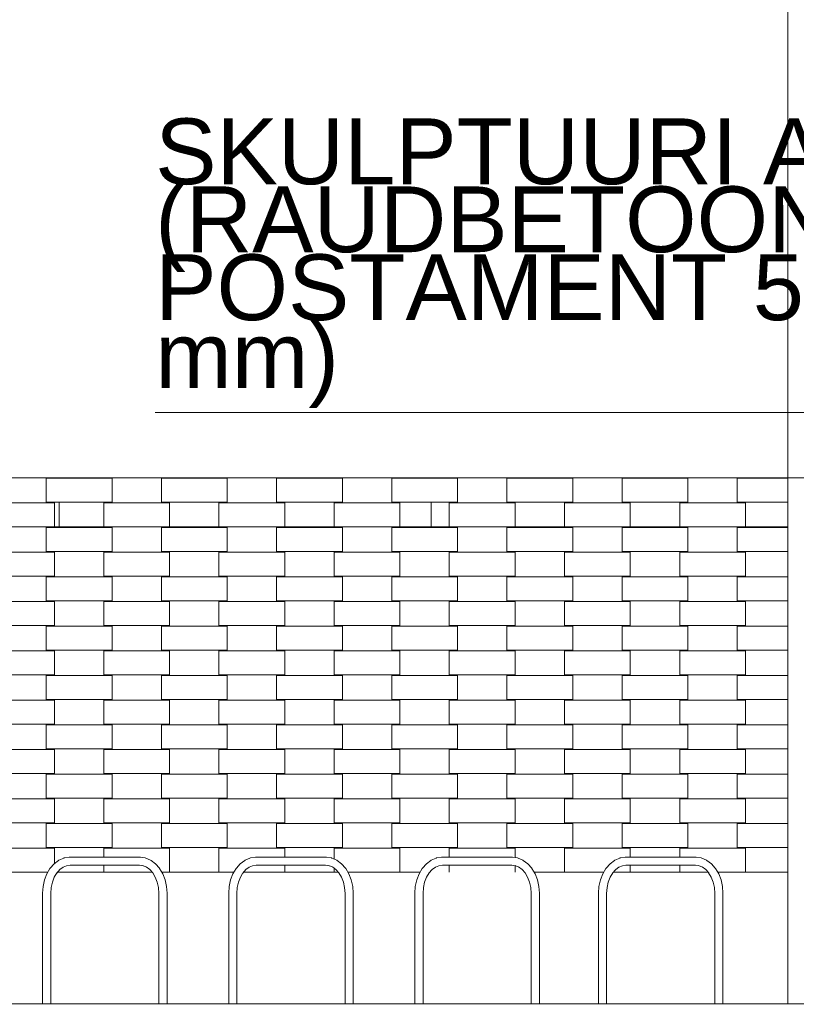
# Model space of a CAD drawing. Header units: millimetres. Extents: x 641988563 to 642234695, y 6457251462 to 6457368821.
# Tile 197 of 223: x 642188465 to 642193185, y 6457252140 to 6457258126. Entities that reach past the tile are written whole.
import ezdxf

# ---------------------------------------------------------------- set-up
doc = ezdxf.new("R2010")
doc.units = ezdxf.units.MM
doc.header["$MEASUREMENT"] = 0
doc.layers.add('_KUU_Maapind.AS', color=7, linetype='Continuous')
doc.layers.add('_KUU_TEKST', color=7, linetype='Continuous')
doc.styles.add('GENERATED_STYLE_4', font='arial.ttf')

msp = doc.modelspace()

# ---------------------------------------------------------------- linework, layer by layer
at = {"color": 253, "linetype": 'Continuous', "lineweight": 13, "true_color": 0xaaaaaa}
for p, q in [((642193133.79, 6457252143.517), (642193133.79, 6457264112.541)), ((642178917.807, 6457255342.971), (642198510.523, 6457255340.227)), ((642188625.971, 6457255193.712), (642188625.971, 6457255338.712)), ((642189025.971, 6457255338.712), (642188625.971, 6457255338.712)), ((642189025.971, 6457255193.712), (642189025.971, 6457255338.712)), ((642189325.971, 6457255193.712), (642189325.971, 6457255338.712)), ((642189725.971, 6457255338.712), (642189325.971, 6457255338.712)), ((642189725.971, 6457255193.712), (642189725.971, 6457255338.712)), ((642190025.971, 6457255193.712), (642190025.971, 6457255338.712)), ((642190425.971, 6457255338.712), (642190025.971, 6457255338.712)), ((642190425.971, 6457255193.712), (642190425.971, 6457255338.712)), ((642190725.971, 6457255193.712), (642190725.971, 6457255338.712)), ((642191125.971, 6457255338.712), (642190725.971, 6457255338.712)), ((642191125.971, 6457255193.712), (642191125.971, 6457255338.712)), ((642191425.971, 6457255193.712), (642191425.971, 6457255338.712)), ((642191825.971, 6457255338.712), (642191425.971, 6457255338.712)), ((642191825.971, 6457255193.712), (642191825.971, 6457255338.712)), ((642192125.971, 6457255193.712), (642192125.971, 6457255338.712)), ((642192525.971, 6457255338.712), (642192125.971, 6457255338.712)), ((642192525.971, 6457255193.712), (642192525.971, 6457255338.712)), ((642192825.971, 6457255193.712), (642192825.971, 6457255338.712)), ((642193133.79, 6457255338.712), (642192825.971, 6457255338.712)), ((642188675.971, 6457255188.712), (642188275.971, 6457255188.712)), ((642189025.971, 6457255193.712), (642188625.971, 6457255193.712)), ((642188675.971, 6457255043.712), (642188675.971, 6457255188.712)), ((642188705.537, 6457255043.712), (642188705.537, 6457255193.712)), ((642188975.971, 6457255043.712), (642188975.971, 6457255188.712)), ((642189375.971, 6457255188.712), (642188975.971, 6457255188.712)), ((642189725.971, 6457255193.712), (642189325.971, 6457255193.712)), ((642189375.971, 6457255043.712), (642189375.971, 6457255188.712)), ((642189675.971, 6457255043.712), (642189675.971, 6457255188.712)), ((642190075.971, 6457255188.712), (642189675.971, 6457255188.712)), ((642190425.971, 6457255193.712), (642190025.971, 6457255193.712)), ((642190075.971, 6457255043.712), (642190075.971, 6457255188.712)), ((642190375.971, 6457255043.712), (642190375.971, 6457255188.712)), ((642190775.971, 6457255188.712), (642190375.971, 6457255188.712)), ((642191125.971, 6457255193.712), (642190725.971, 6457255193.712)), ((642190775.971, 6457255043.712), (642190775.971, 6457255188.712)), ((642190966.188, 6457255043.712), (642190966.188, 6457255193.712)), ((642191075.971, 6457255043.712), (642191075.971, 6457255188.712)), ((642191475.971, 6457255188.712), (642191075.971, 6457255188.712)), ((642191825.971, 6457255193.712), (642191425.971, 6457255193.712)), ((642191475.971, 6457255043.712), (642191475.971, 6457255188.712)), ((642191775.971, 6457255043.712), (642191775.971, 6457255188.712)), ((642192175.971, 6457255188.712), (642191775.971, 6457255188.712)), ((642192525.971, 6457255193.712), (642192125.971, 6457255193.712)), ((642192175.971, 6457255043.712), (642192175.971, 6457255188.712)), ((642192475.971, 6457255043.712), (642192475.971, 6457255188.712)), ((642192875.971, 6457255188.712), (642192475.971, 6457255188.712)), ((642193133.79, 6457255193.712), (642192825.971, 6457255193.712)), ((642192875.971, 6457255043.712), (642192875.971, 6457255188.712)), ((642188675.971, 6457255043.712), (642188275.971, 6457255043.712)), ((642188625.971, 6457254893.712), (642188625.971, 6457255038.712)), ((642189025.971, 6457255038.712), (642188625.971, 6457255038.712)), ((642188975.971, 6457255043.712), (642188675.971, 6457255043.712)), ((642189375.971, 6457255043.712), (642188975.971, 6457255043.712)), ((642189025.971, 6457254893.712), (642189025.971, 6457255038.712)), ((642189325.971, 6457254893.712), (642189325.971, 6457255038.712)), ((642189725.971, 6457255038.712), (642189325.971, 6457255038.712)), ((642189675.971, 6457255043.712), (642189375.971, 6457255043.712)), ((642190075.971, 6457255043.712), (642189675.971, 6457255043.712)), ((642189725.971, 6457254893.712), (642189725.971, 6457255038.712)), ((642190025.971, 6457254893.712), (642190025.971, 6457255038.712)), ((642190425.971, 6457255038.712), (642190025.971, 6457255038.712)), ((642190375.971, 6457255043.712), (642190075.971, 6457255043.712)), ((642190775.971, 6457255043.712), (642190375.971, 6457255043.712)), ((642190425.971, 6457254893.712), (642190425.971, 6457255038.712)), ((642190725.971, 6457254893.712), (642190725.971, 6457255038.712)), ((642191125.971, 6457255038.712), (642190725.971, 6457255038.712)), ((642191075.971, 6457255043.712), (642190775.971, 6457255043.712)), ((642191475.971, 6457255043.712), (642191075.971, 6457255043.712)), ((642191125.971, 6457254893.712), (642191125.971, 6457255038.712)), ((642191425.971, 6457254893.712), (642191425.971, 6457255038.712)), ((642191825.971, 6457255038.712), (642191425.971, 6457255038.712)), ((642191775.971, 6457255043.712), (642191475.971, 6457255043.712)), ((642192175.971, 6457255043.712), (642191775.971, 6457255043.712)), ((642191825.971, 6457254893.712), (642191825.971, 6457255038.712)), ((642192125.971, 6457254893.712), (642192125.971, 6457255038.712)), ((642192525.971, 6457255038.712), (642192125.971, 6457255038.712)), ((642192475.971, 6457255043.712), (642192175.971, 6457255043.712)), ((642192875.971, 6457255043.712), (642192475.971, 6457255043.712)), ((642192525.971, 6457254893.712), (642192525.971, 6457255038.712)), ((642192825.971, 6457254893.712), (642192825.971, 6457255038.712)), ((642193133.79, 6457255038.712), (642192825.971, 6457255038.712)), ((642193133.79, 6457255043.712), (642192875.971, 6457255043.712)), ((642188675.971, 6457254888.712), (642188275.971, 6457254888.712)), ((642189025.971, 6457254893.712), (642188625.971, 6457254893.712)), ((642188675.971, 6457254743.712), (642188675.971, 6457254888.712)), ((642188975.971, 6457254743.712), (642188975.971, 6457254888.712)), ((642189375.971, 6457254888.712), (642188975.971, 6457254888.712)), ((642189725.971, 6457254893.712), (642189325.971, 6457254893.712)), ((642189375.971, 6457254743.712), (642189375.971, 6457254888.712)), ((642189675.971, 6457254743.712), (642189675.971, 6457254888.712)), ((642190075.971, 6457254888.712), (642189675.971, 6457254888.712)), ((642190425.971, 6457254893.712), (642190025.971, 6457254893.712)), ((642190075.971, 6457254743.712), (642190075.971, 6457254888.712)), ((642190375.971, 6457254743.712), (642190375.971, 6457254888.712)), ((642190775.971, 6457254888.712), (642190375.971, 6457254888.712)), ((642191125.971, 6457254893.712), (642190725.971, 6457254893.712)), ((642190775.971, 6457254743.712), (642190775.971, 6457254888.712)), ((642191075.971, 6457254743.712), (642191075.971, 6457254888.712)), ((642191475.971, 6457254888.712), (642191075.971, 6457254888.712)), ((642191825.971, 6457254893.712), (642191425.971, 6457254893.712)), ((642191475.971, 6457254743.712), (642191475.971, 6457254888.712)), ((642191775.971, 6457254743.712), (642191775.971, 6457254888.712)), ((642192175.971, 6457254888.712), (642191775.971, 6457254888.712)), ((642192525.971, 6457254893.712), (642192125.971, 6457254893.712)), ((642192175.971, 6457254743.712), (642192175.971, 6457254888.712)), ((642192475.971, 6457254743.712), (642192475.971, 6457254888.712)), ((642192875.971, 6457254888.712), (642192475.971, 6457254888.712)), ((642193133.79, 6457254893.712), (642192825.971, 6457254893.712)), ((642192875.971, 6457254743.712), (642192875.971, 6457254888.712)), ((642188675.971, 6457254743.712), (642188275.971, 6457254743.712)), ((642188625.971, 6457254593.712), (642188625.971, 6457254738.712)), ((642189025.971, 6457254738.712), (642188625.971, 6457254738.712)), ((642189375.971, 6457254743.712), (642188975.971, 6457254743.712)), ((642189025.971, 6457254593.712), (642189025.971, 6457254738.712)), ((642189325.971, 6457254593.712), (642189325.971, 6457254738.712)), ((642189725.971, 6457254738.712), (642189325.971, 6457254738.712)), ((642190075.971, 6457254743.712), (642189675.971, 6457254743.712)), ((642189725.971, 6457254593.712), (642189725.971, 6457254738.712)), ((642190025.971, 6457254593.712), (642190025.971, 6457254738.712)), ((642190425.971, 6457254738.712), (642190025.971, 6457254738.712)), ((642190775.971, 6457254743.712), (642190375.971, 6457254743.712)), ((642190425.971, 6457254593.712), (642190425.971, 6457254738.712)), ((642190725.971, 6457254593.712), (642190725.971, 6457254738.712)), ((642191125.971, 6457254738.712), (642190725.971, 6457254738.712)), ((642191475.971, 6457254743.712), (642191075.971, 6457254743.712)), ((642191125.971, 6457254593.712), (642191125.971, 6457254738.712)), ((642191425.971, 6457254593.712), (642191425.971, 6457254738.712)), ((642191825.971, 6457254738.712), (642191425.971, 6457254738.712)), ((642192175.971, 6457254743.712), (642191775.971, 6457254743.712)), ((642191825.971, 6457254593.712), (642191825.971, 6457254738.712)), ((642192125.971, 6457254593.712), (642192125.971, 6457254738.712)), ((642192525.971, 6457254738.712), (642192125.971, 6457254738.712)), ((642192875.971, 6457254743.712), (642192475.971, 6457254743.712)), ((642192525.971, 6457254593.712), (642192525.971, 6457254738.712)), ((642192825.971, 6457254593.712), (642192825.971, 6457254738.712)), ((642193133.79, 6457254738.712), (642192825.971, 6457254738.712)), ((642188675.971, 6457254588.712), (642188275.971, 6457254588.712)), ((642189025.971, 6457254593.712), (642188625.971, 6457254593.712)), ((642188675.971, 6457254443.712), (642188675.971, 6457254588.712)), ((642188975.971, 6457254443.712), (642188975.971, 6457254588.712)), ((642189375.971, 6457254588.712), (642188975.971, 6457254588.712)), ((642189725.971, 6457254593.712), (642189325.971, 6457254593.712)), ((642189375.971, 6457254443.712), (642189375.971, 6457254588.712)), ((642189675.971, 6457254443.712), (642189675.971, 6457254588.712)), ((642190075.971, 6457254588.712), (642189675.971, 6457254588.712)), ((642190425.971, 6457254593.712), (642190025.971, 6457254593.712)), ((642190075.971, 6457254443.712), (642190075.971, 6457254588.712)), ((642190375.971, 6457254443.712), (642190375.971, 6457254588.712)), ((642190775.971, 6457254588.712), (642190375.971, 6457254588.712)), ((642191125.971, 6457254593.712), (642190725.971, 6457254593.712)), ((642190775.971, 6457254443.712), (642190775.971, 6457254588.712)), ((642191075.971, 6457254443.712), (642191075.971, 6457254588.712)), ((642191475.971, 6457254588.712), (642191075.971, 6457254588.712)), ((642191825.971, 6457254593.712), (642191425.971, 6457254593.712)), ((642191475.971, 6457254443.712), (642191475.971, 6457254588.712)), ((642191775.971, 6457254443.712), (642191775.971, 6457254588.712)), ((642192175.971, 6457254588.712), (642191775.971, 6457254588.712)), ((642192525.971, 6457254593.712), (642192125.971, 6457254593.712)), ((642192175.971, 6457254443.712), (642192175.971, 6457254588.712)), ((642192475.971, 6457254443.712), (642192475.971, 6457254588.712)), ((642192875.971, 6457254588.712), (642192475.971, 6457254588.712)), ((642193133.79, 6457254593.712), (642192825.971, 6457254593.712)), ((642192875.971, 6457254443.712), (642192875.971, 6457254588.712)), ((642188675.971, 6457254443.712), (642188275.971, 6457254443.712)), ((642188625.971, 6457254293.712), (642188625.971, 6457254438.712)), ((642189025.971, 6457254438.712), (642188625.971, 6457254438.712)), ((642189375.971, 6457254443.712), (642188975.971, 6457254443.712)), ((642189025.971, 6457254293.712), (642189025.971, 6457254438.712)), ((642189325.971, 6457254293.712), (642189325.971, 6457254438.712)), ((642189725.971, 6457254438.712), (642189325.971, 6457254438.712)), ((642190075.971, 6457254443.712), (642189675.971, 6457254443.712)), ((642189725.971, 6457254293.712), (642189725.971, 6457254438.712)), ((642190025.971, 6457254293.712), (642190025.971, 6457254438.712)), ((642190425.971, 6457254438.712), (642190025.971, 6457254438.712)), ((642190775.971, 6457254443.712), (642190375.971, 6457254443.712)), ((642190425.971, 6457254293.712), (642190425.971, 6457254438.712)), ((642190725.971, 6457254293.712), (642190725.971, 6457254438.712)), ((642191125.971, 6457254438.712), (642190725.971, 6457254438.712)), ((642191475.971, 6457254443.712), (642191075.971, 6457254443.712)), ((642191125.971, 6457254293.712), (642191125.971, 6457254438.712)), ((642191425.971, 6457254293.712), (642191425.971, 6457254438.712)), ((642191825.971, 6457254438.712), (642191425.971, 6457254438.712)), ((642192175.971, 6457254443.712), (642191775.971, 6457254443.712)), ((642191825.971, 6457254293.712), (642191825.971, 6457254438.712)), ((642192125.971, 6457254293.712), (642192125.971, 6457254438.712)), ((642192525.971, 6457254438.712), (642192125.971, 6457254438.712)), ((642192875.971, 6457254443.712), (642192475.971, 6457254443.712)), ((642192525.971, 6457254293.712), (642192525.971, 6457254438.712)), ((642192825.971, 6457254293.712), (642192825.971, 6457254438.712)), ((642193133.79, 6457254438.712), (642192825.971, 6457254438.712)), ((642188675.971, 6457254288.712), (642188275.971, 6457254288.712)), ((642189025.971, 6457254293.712), (642188625.971, 6457254293.712)), ((642188675.971, 6457254143.712), (642188675.971, 6457254288.712)), ((642188975.971, 6457254143.712), (642188975.971, 6457254288.712)), ((642189375.971, 6457254288.712), (642188975.971, 6457254288.712)), ((642189725.971, 6457254293.712), (642189325.971, 6457254293.712)), ((642189375.971, 6457254143.712), (642189375.971, 6457254288.712)), ((642189675.971, 6457254143.712), (642189675.971, 6457254288.712)), ((642190075.971, 6457254288.712), (642189675.971, 6457254288.712)), ((642190425.971, 6457254293.712), (642190025.971, 6457254293.712)), ((642190075.971, 6457254143.712), (642190075.971, 6457254288.712)), ((642190375.971, 6457254143.712), (642190375.971, 6457254288.712)), ((642190775.971, 6457254288.712), (642190375.971, 6457254288.712)), ((642191125.971, 6457254293.712), (642190725.971, 6457254293.712)), ((642190775.971, 6457254143.712), (642190775.971, 6457254288.712)), ((642191075.971, 6457254143.712), (642191075.971, 6457254288.712)), ((642191475.971, 6457254288.712), (642191075.971, 6457254288.712)), ((642191825.971, 6457254293.712), (642191425.971, 6457254293.712)), ((642191475.971, 6457254143.712), (642191475.971, 6457254288.712)), ((642191775.971, 6457254143.712), (642191775.971, 6457254288.712)), ((642192175.971, 6457254288.712), (642191775.971, 6457254288.712)), ((642192525.971, 6457254293.712), (642192125.971, 6457254293.712)), ((642192175.971, 6457254143.712), (642192175.971, 6457254288.712)), ((642192475.971, 6457254143.712), (642192475.971, 6457254288.712)), ((642192875.971, 6457254288.712), (642192475.971, 6457254288.712)), ((642193133.79, 6457254293.712), (642192825.971, 6457254293.712)), ((642192875.971, 6457254143.712), (642192875.971, 6457254288.712)), ((642188675.971, 6457254143.712), (642188275.971, 6457254143.712)), ((642188625.971, 6457253993.712), (642188625.971, 6457254138.712)), ((642189025.971, 6457254138.712), (642188625.971, 6457254138.712)), ((642189375.971, 6457254143.712), (642188975.971, 6457254143.712)), ((642189025.971, 6457253993.712), (642189025.971, 6457254138.712)), ((642189325.971, 6457253993.712), (642189325.971, 6457254138.712)), ((642189725.971, 6457254138.712), (642189325.971, 6457254138.712)), ((642190075.971, 6457254143.712), (642189675.971, 6457254143.712)), ((642189725.971, 6457253993.712), (642189725.971, 6457254138.712)), ((642190025.971, 6457253993.712), (642190025.971, 6457254138.712)), ((642190425.971, 6457254138.712), (642190025.971, 6457254138.712)), ((642190775.971, 6457254143.712), (642190375.971, 6457254143.712)), ((642190425.971, 6457253993.712), (642190425.971, 6457254138.712)), ((642190725.971, 6457253993.712), (642190725.971, 6457254138.712)), ((642191125.971, 6457254138.712), (642190725.971, 6457254138.712)), ((642191475.971, 6457254143.712), (642191075.971, 6457254143.712)), ((642191125.971, 6457253993.712), (642191125.971, 6457254138.712)), ((642191425.971, 6457253993.712), (642191425.971, 6457254138.712)), ((642191825.971, 6457254138.712), (642191425.971, 6457254138.712)), ((642192175.971, 6457254143.712), (642191775.971, 6457254143.712)), ((642191825.971, 6457253993.712), (642191825.971, 6457254138.712)), ((642192125.971, 6457253993.712), (642192125.971, 6457254138.712)), ((642192525.971, 6457254138.712), (642192125.971, 6457254138.712)), ((642192875.971, 6457254143.712), (642192475.971, 6457254143.712)), ((642192525.971, 6457253993.712), (642192525.971, 6457254138.712)), ((642192825.971, 6457253993.712), (642192825.971, 6457254138.712)), ((642193133.79, 6457254138.712), (642192825.971, 6457254138.712)), ((642188675.971, 6457253988.712), (642188275.971, 6457253988.712)), ((642189025.971, 6457253993.712), (642188625.971, 6457253993.712)), ((642188675.971, 6457253843.712), (642188675.971, 6457253988.712)), ((642188975.971, 6457253843.712), (642188975.971, 6457253988.712)), ((642189375.971, 6457253988.712), (642188975.971, 6457253988.712)), ((642189725.971, 6457253993.712), (642189325.971, 6457253993.712)), ((642189375.971, 6457253843.712), (642189375.971, 6457253988.712)), ((642189675.971, 6457253843.712), (642189675.971, 6457253988.712)), ((642190075.971, 6457253988.712), (642189675.971, 6457253988.712)), ((642190425.971, 6457253993.712), (642190025.971, 6457253993.712)), ((642190075.971, 6457253843.712), (642190075.971, 6457253988.712)), ((642190375.971, 6457253843.712), (642190375.971, 6457253988.712)), ((642190775.971, 6457253988.712), (642190375.971, 6457253988.712)), ((642191125.971, 6457253993.712), (642190725.971, 6457253993.712)), ((642190775.971, 6457253843.712), (642190775.971, 6457253988.712)), ((642191075.971, 6457253843.712), (642191075.971, 6457253988.712)), ((642191475.971, 6457253988.712), (642191075.971, 6457253988.712)), ((642191825.971, 6457253993.712), (642191425.971, 6457253993.712)), ((642191475.971, 6457253843.712), (642191475.971, 6457253988.712)), ((642191775.971, 6457253843.712), (642191775.971, 6457253988.712)), ((642192175.971, 6457253988.712), (642191775.971, 6457253988.712)), ((642192525.971, 6457253993.712), (642192125.971, 6457253993.712)), ((642192175.971, 6457253843.712), (642192175.971, 6457253988.712)), ((642192475.971, 6457253843.712), (642192475.971, 6457253988.712)), ((642192875.971, 6457253988.712), (642192475.971, 6457253988.712)), ((642193133.79, 6457253993.712), (642192825.971, 6457253993.712)), ((642192875.971, 6457253843.712), (642192875.971, 6457253988.712)), ((642188675.971, 6457253843.712), (642188275.971, 6457253843.712)), ((642188625.971, 6457253693.712), (642188625.971, 6457253838.712)), ((642189025.971, 6457253838.712), (642188625.971, 6457253838.712)), ((642189375.971, 6457253843.712), (642188975.971, 6457253843.712)), ((642189025.971, 6457253693.712), (642189025.971, 6457253838.712)), ((642189325.971, 6457253693.712), (642189325.971, 6457253838.712)), ((642189725.971, 6457253838.712), (642189325.971, 6457253838.712)), ((642190075.971, 6457253843.712), (642189675.971, 6457253843.712)), ((642189725.971, 6457253693.712), (642189725.971, 6457253838.712)), ((642190025.971, 6457253693.712), (642190025.971, 6457253838.712)), ((642190425.971, 6457253838.712), (642190025.971, 6457253838.712)), ((642190775.971, 6457253843.712), (642190375.971, 6457253843.712)), ((642190425.971, 6457253693.712), (642190425.971, 6457253838.712)), ((642190725.971, 6457253693.712), (642190725.971, 6457253838.712)), ((642191125.971, 6457253838.712), (642190725.971, 6457253838.712)), ((642191475.971, 6457253843.712), (642191075.971, 6457253843.712)), ((642191125.971, 6457253693.712), (642191125.971, 6457253838.712)), ((642191425.971, 6457253693.712), (642191425.971, 6457253838.712)), ((642191825.971, 6457253838.712), (642191425.971, 6457253838.712)), ((642192175.971, 6457253843.712), (642191775.971, 6457253843.712)), ((642191825.971, 6457253693.712), (642191825.971, 6457253838.712)), ((642192125.971, 6457253693.712), (642192125.971, 6457253838.712)), ((642192525.971, 6457253838.712), (642192125.971, 6457253838.712)), ((642192875.971, 6457253843.712), (642192475.971, 6457253843.712)), ((642192525.971, 6457253693.712), (642192525.971, 6457253838.712)), ((642192825.971, 6457253693.712), (642192825.971, 6457253838.712)), ((642193133.79, 6457253838.712), (642192825.971, 6457253838.712)), ((642188675.971, 6457253688.712), (642188275.971, 6457253688.712)), ((642189025.971, 6457253693.712), (642188625.971, 6457253693.712)), ((642188675.971, 6457253543.712), (642188675.971, 6457253688.712)), ((642188975.971, 6457253543.712), (642188975.971, 6457253688.712)), ((642189375.971, 6457253688.712), (642188975.971, 6457253688.712)), ((642189725.971, 6457253693.712), (642189325.971, 6457253693.712)), ((642189375.971, 6457253543.712), (642189375.971, 6457253688.712)), ((642189675.971, 6457253543.712), (642189675.971, 6457253688.712)), ((642190075.971, 6457253688.712), (642189675.971, 6457253688.712)), ((642190425.971, 6457253693.712), (642190025.971, 6457253693.712)), ((642190075.971, 6457253543.712), (642190075.971, 6457253688.712)), ((642190375.971, 6457253543.712), (642190375.971, 6457253688.712)), ((642190775.971, 6457253688.712), (642190375.971, 6457253688.712)), ((642191125.971, 6457253693.712), (642190725.971, 6457253693.712)), ((642190775.971, 6457253543.712), (642190775.971, 6457253688.712)), ((642191075.971, 6457253543.712), (642191075.971, 6457253688.712)), ((642191475.971, 6457253688.712), (642191075.971, 6457253688.712)), ((642191825.971, 6457253693.712), (642191425.971, 6457253693.712)), ((642191475.971, 6457253543.712), (642191475.971, 6457253688.712)), ((642191775.971, 6457253543.712), (642191775.971, 6457253688.712)), ((642192175.971, 6457253688.712), (642191775.971, 6457253688.712)), ((642192525.971, 6457253693.712), (642192125.971, 6457253693.712)), ((642192175.971, 6457253543.712), (642192175.971, 6457253688.712)), ((642192475.971, 6457253543.712), (642192475.971, 6457253688.712)), ((642192875.971, 6457253688.712), (642192475.971, 6457253688.712)), ((642193133.79, 6457253693.712), (642192825.971, 6457253693.712)), ((642192875.971, 6457253543.712), (642192875.971, 6457253688.712)), ((642188675.971, 6457253543.712), (642188275.971, 6457253543.712)), ((642188625.971, 6457253393.712), (642188625.971, 6457253538.712)), ((642189025.971, 6457253538.712), (642188625.971, 6457253538.712)), ((642189375.971, 6457253543.712), (642188975.971, 6457253543.712)), ((642189025.971, 6457253393.712), (642189025.971, 6457253538.712)), ((642189325.971, 6457253393.712), (642189325.971, 6457253538.712)), ((642189725.971, 6457253538.712), (642189325.971, 6457253538.712)), ((642190075.971, 6457253543.712), (642189675.971, 6457253543.712)), ((642189725.971, 6457253393.712), (642189725.971, 6457253538.712)), ((642190025.971, 6457253393.712), (642190025.971, 6457253538.712)), ((642190425.971, 6457253538.712), (642190025.971, 6457253538.712)), ((642190775.971, 6457253543.712), (642190375.971, 6457253543.712)), ((642190425.971, 6457253393.712), (642190425.971, 6457253538.712)), ((642190725.971, 6457253393.712), (642190725.971, 6457253538.712)), ((642191125.971, 6457253538.712), (642190725.971, 6457253538.712)), ((642191475.971, 6457253543.712), (642191075.971, 6457253543.712)), ((642191125.971, 6457253393.712), (642191125.971, 6457253538.712)), ((642191425.971, 6457253393.712), (642191425.971, 6457253538.712)), ((642191825.971, 6457253538.712), (642191425.971, 6457253538.712)), ((642192175.971, 6457253543.712), (642191775.971, 6457253543.712)), ((642191825.971, 6457253393.712), (642191825.971, 6457253538.712)), ((642192125.971, 6457253393.712), (642192125.971, 6457253538.712)), ((642192525.971, 6457253538.712), (642192125.971, 6457253538.712)), ((642192875.971, 6457253543.712), (642192475.971, 6457253543.712)), ((642192525.971, 6457253393.712), (642192525.971, 6457253538.712)), ((642192825.971, 6457253393.712), (642192825.971, 6457253538.712)), ((642193133.79, 6457253538.712), (642192825.971, 6457253538.712)), ((642188675.971, 6457253388.712), (642188275.971, 6457253388.712)), ((642189025.971, 6457253393.712), (642188625.971, 6457253393.712)), ((642188675.971, 6457253243.712), (642188675.971, 6457253388.712)), ((642188975.971, 6457253243.712), (642188975.971, 6457253388.712)), ((642189375.971, 6457253388.712), (642188975.971, 6457253388.712)), ((642189725.971, 6457253393.712), (642189325.971, 6457253393.712)), ((642189375.971, 6457253243.712), (642189375.971, 6457253388.712)), ((642189675.971, 6457253243.712), (642189675.971, 6457253388.712)), ((642190075.971, 6457253388.712), (642189675.971, 6457253388.712)), ((642190425.971, 6457253393.712), (642190025.971, 6457253393.712)), ((642190075.971, 6457253243.712), (642190075.971, 6457253388.712)), ((642190375.971, 6457253243.712), (642190375.971, 6457253388.712)), ((642190775.971, 6457253388.712), (642190375.971, 6457253388.712)), ((642191125.971, 6457253393.712), (642190725.971, 6457253393.712)), ((642190775.971, 6457253243.712), (642190775.971, 6457253388.712)), ((642191075.971, 6457253243.712), (642191075.971, 6457253388.712)), ((642191475.971, 6457253388.712), (642191075.971, 6457253388.712)), ((642191825.971, 6457253393.712), (642191425.971, 6457253393.712)), ((642191475.971, 6457253243.712), (642191475.971, 6457253388.712)), ((642191775.971, 6457253243.712), (642191775.971, 6457253388.712)), ((642192175.971, 6457253388.712), (642191775.971, 6457253388.712)), ((642192525.971, 6457253393.712), (642192125.971, 6457253393.712)), ((642192175.971, 6457253243.712), (642192175.971, 6457253388.712)), ((642192475.971, 6457253243.712), (642192475.971, 6457253388.712)), ((642192875.971, 6457253388.712), (642192475.971, 6457253388.712)), ((642193133.79, 6457253393.712), (642192825.971, 6457253393.712)), ((642192875.971, 6457253243.712), (642192875.971, 6457253388.712)), ((642188675.971, 6457253243.712), (642188275.971, 6457253243.712)), ((642188625.971, 6457253093.712), (642188625.971, 6457253238.712)), ((642189025.971, 6457253238.712), (642188625.971, 6457253238.712)), ((642189375.971, 6457253243.712), (642188975.971, 6457253243.712)), ((642189025.971, 6457253093.712), (642189025.971, 6457253238.712)), ((642189325.971, 6457253093.712), (642189325.971, 6457253238.712)), ((642189725.971, 6457253238.712), (642189325.971, 6457253238.712)), ((642190075.971, 6457253243.712), (642189675.971, 6457253243.712)), ((642189725.971, 6457253093.712), (642189725.971, 6457253238.712)), ((642190025.971, 6457253093.712), (642190025.971, 6457253238.712)), ((642190425.971, 6457253238.712), (642190025.971, 6457253238.712)), ((642190775.971, 6457253243.712), (642190375.971, 6457253243.712)), ((642190425.971, 6457253093.712), (642190425.971, 6457253238.712)), ((642190725.971, 6457253093.712), (642190725.971, 6457253238.712)), ((642191125.971, 6457253238.712), (642190725.971, 6457253238.712)), ((642191475.971, 6457253243.712), (642191075.971, 6457253243.712)), ((642191125.971, 6457253093.712), (642191125.971, 6457253238.712)), ((642191425.971, 6457253093.712), (642191425.971, 6457253238.712)), ((642191825.971, 6457253238.712), (642191425.971, 6457253238.712)), ((642192175.971, 6457253243.712), (642191775.971, 6457253243.712)), ((642191825.971, 6457253093.712), (642191825.971, 6457253238.712)), ((642192125.971, 6457253093.712), (642192125.971, 6457253238.712)), ((642192525.971, 6457253238.712), (642192125.971, 6457253238.712)), ((642192875.971, 6457253243.712), (642192475.971, 6457253243.712)), ((642192525.971, 6457253093.712), (642192525.971, 6457253238.712)), ((642192825.971, 6457253093.712), (642192825.971, 6457253238.712)), ((642193133.79, 6457253238.712), (642192825.971, 6457253238.712)), ((642188675.971, 6457253088.712), (642188275.971, 6457253088.712)), ((642189025.971, 6457253093.712), (642188625.971, 6457253093.712)), ((642188675.971, 6457252996.254), (642188675.971, 6457253088.712)), ((642188975.971, 6457253034.268), (642188975.971, 6457253088.712)), ((642189375.971, 6457253088.712), (642188975.971, 6457253088.712)), ((642189725.971, 6457253093.712), (642189325.971, 6457253093.712)), ((642189375.971, 6457252943.712), (642189375.971, 6457253088.712)), ((642189675.971, 6457252943.712), (642189675.971, 6457253088.712)), ((642190075.971, 6457253088.712), (642189675.971, 6457253088.712)), ((642190425.971, 6457253093.712), (642190025.971, 6457253093.712)), ((642190075.971, 6457253034.268), (642190075.971, 6457253088.712)), ((642190375.971, 6457253023.071), (642190375.971, 6457253088.712)), ((642190775.971, 6457253088.712), (642190375.971, 6457253088.712)), ((642191125.971, 6457253093.712), (642190725.971, 6457253093.712)), ((642190775.971, 6457252943.712), (642190775.971, 6457253088.712)), ((642191075.971, 6457253034.268), (642191075.971, 6457253088.712)), ((642191475.971, 6457253088.712), (642191075.971, 6457253088.712)), ((642191825.971, 6457253093.712), (642191425.971, 6457253093.712)), ((642191475.971, 6457253031.845), (642191475.971, 6457253088.712)), ((642191775.971, 6457252943.712), (642191775.971, 6457253088.712)), ((642192175.971, 6457253088.712), (642191775.971, 6457253088.712)), ((642192525.971, 6457253093.712), (642192125.971, 6457253093.712)), ((642192175.971, 6457253034.268), (642192175.971, 6457253088.712)), ((642192475.971, 6457253034.268), (642192475.971, 6457253088.712)), ((642192875.971, 6457253088.712), (642192475.971, 6457253088.712)), ((642193133.79, 6457253093.712), (642192825.971, 6457253093.712)), ((642192875.971, 6457252943.712), (642192875.971, 6457253088.712)), ((642188673.924, 6457252994.749), (642188650.163, 6457252967.915)), ((642188701.033, 6457253014.687), (642188673.924, 6457252994.749)), ((642188701.033, 6457253014.687), (642188703.325, 6457253016.351)), ((642188732.987, 6457253028.731), (642188703.325, 6457253016.351)), ((642188732.987, 6457253028.731), (642188735.807, 6457253029.813)), ((642188765.954, 6457253033.898), (642188735.807, 6457253029.813)), ((642188765.954, 6457253033.898), (642188769.011, 6457253034.268)), ((642189195.013, 6457253034.268), (642188769.011, 6457253034.268)), ((642189214.913, 6457252982.642), (642189190.22, 6457252985.989)), ((642189195.013, 6457253034.268), (642189198.069, 6457253033.898)), ((642189228.217, 6457253029.813), (642189198.069, 6457253033.898)), ((642189228.217, 6457253029.813), (642189231.037, 6457253028.731)), ((642189260.698, 6457253016.351), (642189231.037, 6457253028.731)), ((642189260.698, 6457253016.351), (642189262.99, 6457253014.687)), ((642189290.1, 6457252994.749), (642189262.99, 6457253014.687)), ((642189313.861, 6457252967.915), (642189290.1, 6457252994.749)), ((642189805.298, 6457252994.749), (642189781.537, 6457252967.915)), ((642189832.408, 6457253014.687), (642189805.298, 6457252994.749)), ((642189832.408, 6457253014.687), (642189834.7, 6457253016.351)), ((642189864.361, 6457253028.731), (642189834.7, 6457253016.351)), ((642189864.361, 6457253028.731), (642189867.181, 6457253029.813)), ((642189897.328, 6457253033.898), (642189867.181, 6457253029.813)), ((642189897.328, 6457253033.898), (642189900.385, 6457253034.268)), ((642190326.387, 6457253034.268), (642189900.385, 6457253034.268)), ((642190346.287, 6457252982.642), (642190321.594, 6457252985.989)), ((642190326.387, 6457253034.268), (642190329.444, 6457253033.898)), ((642190359.591, 6457253029.813), (642190329.444, 6457253033.898)), ((642190359.591, 6457253029.813), (642190362.411, 6457253028.731)), ((642190392.072, 6457253016.351), (642190362.411, 6457253028.731)), ((642190392.072, 6457253016.351), (642190394.364, 6457253014.687)), ((642190421.474, 6457252994.749), (642190394.364, 6457253014.687)), ((642190445.235, 6457252967.915), (642190421.474, 6457252994.749)), ((642190936.672, 6457252994.749), (642190912.911, 6457252967.915)), ((642190963.782, 6457253014.687), (642190936.672, 6457252994.749)), ((642190963.782, 6457253014.687), (642190966.074, 6457253016.351)), ((642190995.735, 6457253028.731), (642190966.074, 6457253016.351)), ((642190995.735, 6457253028.731), (642190998.555, 6457253029.813)), ((642191028.703, 6457253033.898), (642190998.555, 6457253029.813)), ((642191028.703, 6457253033.898), (642191031.759, 6457253034.268)), ((642191457.761, 6457253034.268), (642191031.759, 6457253034.268)), ((642191477.661, 6457252982.642), (642191452.968, 6457252985.989)), ((642191457.761, 6457253034.268), (642191460.818, 6457253033.898)), ((642191490.965, 6457253029.813), (642191460.818, 6457253033.898)), ((642191490.965, 6457253029.813), (642191493.785, 6457253028.731)), ((642191523.447, 6457253016.351), (642191493.785, 6457253028.731)), ((642191523.447, 6457253016.351), (642191525.739, 6457253014.687)), ((642191552.848, 6457252994.749), (642191525.739, 6457253014.687)), ((642191576.609, 6457252967.915), (642191552.848, 6457252994.749)), ((642192052.665, 6457252994.749), (642192028.904, 6457252967.915)), ((642192079.775, 6457253014.687), (642192052.665, 6457252994.749)), ((642192079.775, 6457253014.687), (642192082.066, 6457253016.351)), ((642192111.728, 6457253028.731), (642192082.066, 6457253016.351)), ((642192111.728, 6457253028.731), (642192114.548, 6457253029.813)), ((642192144.695, 6457253033.898), (642192114.548, 6457253029.813)), ((642192144.695, 6457253033.898), (642192147.752, 6457253034.268)), ((642192573.754, 6457253034.268), (642192147.752, 6457253034.268)), ((642192593.654, 6457252982.642), (642192568.961, 6457252985.989)), ((642192573.754, 6457253034.268), (642192576.811, 6457253033.898)), ((642192606.958, 6457253029.813), (642192576.811, 6457253033.898)), ((642192606.958, 6457253029.813), (642192609.778, 6457253028.731)), ((642192639.439, 6457253016.351), (642192609.778, 6457253028.731)), ((642192639.439, 6457253016.351), (642192641.731, 6457253014.687)), ((642192668.841, 6457252994.749), (642192641.731, 6457253014.687)), ((642192692.602, 6457252967.915), (642192668.841, 6457252994.749)), ((642188635.489, 6457252943.712), (642188196.923, 6457252943.712)), ((642188629.614, 6457252933.862), (642188615.288, 6457252896.983)), ((642188648.894, 6457252966.187), (642188629.614, 6457252933.862)), ((642188648.894, 6457252966.187), (642188650.163, 6457252967.915)), ((642188690.324, 6457252938.802), (642188674.968, 6457252913.058)), ((642188708.695, 6457252959.548), (642188689.596, 6457252937.98)), ((642189269.352, 6457252943.712), (642188694.672, 6457252943.712)), ((642188728.263, 6457252973.94), (642188708.695, 6457252959.548)), ((642188749.111, 6457252982.642), (642188728.193, 6457252973.911)), ((642188771.077, 6457252985.619), (642188748.772, 6457252982.596)), ((642189192.946, 6457252985.619), (642188770.748, 6457252985.619)), ((642188975.971, 6457252943.712), (642188975.971, 6457252985.619)), ((642189235.761, 6457252973.94), (642189212.432, 6457252983.678)), ((642189255.329, 6457252959.548), (642189233.539, 6457252975.575)), ((642189273.7, 6457252938.802), (642189255.329, 6457252959.548)), ((642189289.055, 6457252913.058), (642189273.16, 6457252939.708)), ((642189313.861, 6457252967.915), (642189315.129, 6457252966.187)), ((642189334.41, 6457252933.862), (642189315.129, 6457252966.187)), ((642189766.863, 6457252943.712), (642189328.535, 6457252943.712)), ((642189348.736, 6457252896.983), (642189334.41, 6457252933.862)), ((642189760.988, 6457252933.862), (642189746.662, 6457252896.983)), ((642189780.268, 6457252966.187), (642189760.988, 6457252933.862)), ((642189780.268, 6457252966.187), (642189781.537, 6457252967.915)), ((642189821.698, 6457252938.802), (642189806.343, 6457252913.058)), ((642189840.069, 6457252959.548), (642189820.97, 6457252937.98)), ((642190400.726, 6457252943.712), (642189826.046, 6457252943.712)), ((642189859.637, 6457252973.94), (642189840.069, 6457252959.548)), ((642189880.485, 6457252982.642), (642189859.567, 6457252973.911)), ((642189902.452, 6457252985.619), (642189880.146, 6457252982.596)), ((642190324.32, 6457252985.619), (642189902.122, 6457252985.619)), ((642190075.971, 6457252943.712), (642190075.971, 6457252985.619)), ((642190367.135, 6457252973.94), (642190343.806, 6457252983.678)), ((642190386.703, 6457252959.548), (642190364.913, 6457252975.575)), ((642190375.971, 6457252943.712), (642190375.971, 6457252967.441)), ((642190405.074, 6457252938.802), (642190386.703, 6457252959.548)), ((642190420.429, 6457252913.058), (642190404.534, 6457252939.708)), ((642190445.235, 6457252967.915), (642190446.504, 6457252966.187)), ((642190465.784, 6457252933.862), (642190446.504, 6457252966.187)), ((642190898.237, 6457252943.712), (642190459.909, 6457252943.712)), ((642190480.11, 6457252896.983), (642190465.784, 6457252933.862)), ((642190892.362, 6457252933.862), (642190878.036, 6457252896.983)), ((642190911.643, 6457252966.187), (642190892.362, 6457252933.862)), ((642190911.643, 6457252966.187), (642190912.911, 6457252967.915)), ((642190953.072, 6457252938.802), (642190937.717, 6457252913.058)), ((642190971.443, 6457252959.548), (642190952.344, 6457252937.98)), ((642190991.011, 6457252973.94), (642190971.443, 6457252959.548)), ((642191011.859, 6457252982.642), (642190990.941, 6457252973.911)), ((642191033.826, 6457252985.619), (642191011.52, 6457252982.596)), ((642191455.695, 6457252985.619), (642191033.496, 6457252985.619)), ((642191075.971, 6457252943.712), (642191075.971, 6457252985.619)), ((642191498.509, 6457252973.94), (642191475.18, 6457252983.678)), ((642191475.971, 6457252943.712), (642191475.971, 6457252982.871)), ((642191518.077, 6457252959.548), (642191496.287, 6457252975.575)), ((642191536.448, 6457252938.802), (642191518.077, 6457252959.548)), ((642191551.804, 6457252913.058), (642191535.908, 6457252939.708)), ((642191576.609, 6457252967.915), (642191577.878, 6457252966.187)), ((642191597.158, 6457252933.862), (642191577.878, 6457252966.187)), ((642192014.23, 6457252943.712), (642191591.045, 6457252943.712)), ((642191611.484, 6457252896.983), (642191597.158, 6457252933.862)), ((642192008.355, 6457252933.862), (642191994.029, 6457252896.983)), ((642192027.635, 6457252966.187), (642192008.355, 6457252933.862)), ((642192027.635, 6457252966.187), (642192028.904, 6457252967.915)), ((642192069.065, 6457252938.802), (642192053.709, 6457252913.058)), ((642192087.436, 6457252959.548), (642192068.337, 6457252937.98)), ((642192648.093, 6457252943.712), (642192073.413, 6457252943.712)), ((642192107.004, 6457252973.94), (642192087.436, 6457252959.548)), ((642192127.852, 6457252982.642), (642192106.934, 6457252973.911)), ((642192149.819, 6457252985.619), (642192127.513, 6457252982.596)), ((642192571.687, 6457252985.619), (642192149.489, 6457252985.619)), ((642192175.971, 6457252943.712), (642192175.971, 6457252985.619)), ((642192475.971, 6457252943.712), (642192475.971, 6457252985.619)), ((642192614.502, 6457252973.94), (642192591.173, 6457252983.678)), ((642192634.07, 6457252959.548), (642192612.28, 6457252975.575)), ((642192652.441, 6457252938.802), (642192634.07, 6457252959.548)), ((642192667.796, 6457252913.058), (642192651.901, 6457252939.708)), ((642192692.602, 6457252967.915), (642192693.871, 6457252966.187)), ((642192713.151, 6457252933.862), (642192693.871, 6457252966.187)), ((642193133.79, 6457252943.712), (642192707.276, 6457252943.712)), ((642192727.477, 6457252896.983), (642192713.151, 6457252933.862)), ((642188615.288, 6457252896.983), (642188606.466, 6457252856.965)), ((642188663.157, 6457252882.652), (642188655.884, 6457252849.66)), ((642188674.968, 6457252913.058), (642188663.157, 6457252882.652)), ((642189300.867, 6457252882.652), (642189289.055, 6457252913.058)), ((642189308.14, 6457252849.66), (642189300.867, 6457252882.652)), ((642189357.558, 6457252856.965), (642189348.736, 6457252896.983)), ((642189746.662, 6457252896.983), (642189737.84, 6457252856.965)), ((642189794.531, 6457252882.652), (642189787.258, 6457252849.66)), ((642189806.343, 6457252913.058), (642189794.531, 6457252882.652)), ((642190432.241, 6457252882.652), (642190420.429, 6457252913.058)), ((642190439.514, 6457252849.66), (642190432.241, 6457252882.652)), ((642190488.932, 6457252856.965), (642190480.11, 6457252896.983)), ((642190878.036, 6457252896.983), (642190869.214, 6457252856.965)), ((642190925.905, 6457252882.652), (642190918.632, 6457252849.66)), ((642190937.717, 6457252913.058), (642190925.905, 6457252882.652)), ((642191563.615, 6457252882.652), (642191551.804, 6457252913.058)), ((642191570.888, 6457252849.66), (642191563.615, 6457252882.652)), ((642191620.306, 6457252856.965), (642191611.484, 6457252896.983)), ((642191994.029, 6457252896.983), (642191985.207, 6457252856.965)), ((642192041.898, 6457252882.652), (642192034.625, 6457252849.66)), ((642192053.709, 6457252913.058), (642192041.898, 6457252882.652)), ((642192679.608, 6457252882.652), (642192667.796, 6457252913.058)), ((642192686.881, 6457252849.66), (642192679.608, 6457252882.652)), ((642192736.299, 6457252856.965), (642192727.477, 6457252896.983)), ((642188606.466, 6457252856.965), (642188603.553, 6457252816.264)), ((642188603.553, 6457252816.117), (642188603.553, 6457252816.264)), ((642188603.553, 6457252816.117), (642188603.553, 6457252143.712)), ((642188655.884, 6457252849.66), (642188653.362, 6457252814.433)), ((642188653.362, 6457252814.433), (642188653.362, 6457252143.712)), ((642189310.661, 6457252814.433), (642189308.14, 6457252849.66)), ((642189310.661, 6457252143.712), (642189310.661, 6457252814.581)), ((642189360.471, 6457252816.264), (642189357.558, 6457252856.965)), ((642189360.471, 6457252143.712), (642189360.471, 6457252816.264)), ((642189737.84, 6457252856.965), (642189734.927, 6457252816.264)), ((642189734.927, 6457252816.117), (642189734.927, 6457252816.264)), ((642189734.927, 6457252816.117), (642189734.927, 6457252143.712)), ((642189787.258, 6457252849.66), (642189784.736, 6457252814.433)), ((642189784.736, 6457252814.433), (642189784.736, 6457252143.712)), ((642190442.036, 6457252814.433), (642190439.514, 6457252849.66)), ((642190442.036, 6457252143.712), (642190442.036, 6457252814.581)), ((642190491.845, 6457252816.264), (642190488.932, 6457252856.965)), ((642190491.845, 6457252143.712), (642190491.845, 6457252816.264)), ((642190869.214, 6457252856.965), (642190866.301, 6457252816.264)), ((642190866.301, 6457252816.117), (642190866.301, 6457252816.264)), ((642190866.301, 6457252816.117), (642190866.301, 6457252143.712)), ((642190918.632, 6457252849.66), (642190916.111, 6457252814.433)), ((642190916.111, 6457252814.433), (642190916.111, 6457252143.712)), ((642191573.41, 6457252814.433), (642191570.888, 6457252849.66)), ((642191573.41, 6457252143.712), (642191573.41, 6457252814.581)), ((642191623.219, 6457252816.264), (642191620.306, 6457252856.965)), ((642191623.219, 6457252143.712), (642191623.219, 6457252816.264)), ((642191985.207, 6457252856.965), (642191982.294, 6457252816.264)), ((642191982.294, 6457252816.117), (642191982.294, 6457252816.264)), ((642191982.294, 6457252816.117), (642191982.294, 6457252143.712)), ((642192034.625, 6457252849.66), (642192032.103, 6457252814.433)), ((642192032.103, 6457252814.433), (642192032.103, 6457252143.712)), ((642192689.403, 6457252814.433), (642192686.881, 6457252849.66)), ((642192689.403, 6457252143.712), (642192689.403, 6457252814.581)), ((642192739.212, 6457252816.264), (642192736.299, 6457252856.965)), ((642192739.212, 6457252143.712), (642192739.212, 6457252816.264)), ((642190184.743, 6457252143.712), (642185104.61, 6457252143.712)), ((642190184.743, 6457252143.712), (642190401.527, 6457252143.712)), ((642190384.615, 6457252143.608), (642190384.523, 6457252143.38)), ((642190384.66, 6457252143.38), (642190384.658, 6457252143.608)), ((642190389.358, 6457252143.712), (642190391.52, 6457252143.554)), ((642190389.358, 6457252143.712), (642190389.358, 6457252143.484)), ((642190389.358, 6457252143.712), (642190391.489, 6457252143.556))]:
    msp.add_line(p, q, dxfattribs=at)
at = {"color": 7, "linetype": 'Continuous', "lineweight": 5}
msp.add_line((642195358.623, 6457255737.968), (642189288.315, 6457255737.968), dxfattribs=at)
at = {"color": 7, "linetype": 'Continuous', "lineweight": 20, "flags": 128}
for points in [[(642190384.66, 6457252143.38), (642190384.523, 6457252143.38), (642178917.807, 6457252145.407)], [(642211434.335, 6457252143.287), (642211097.292, 6457252140.004), (642211096.215, 6457252139.992), (642211095.098, 6457252139.98), (642209563.017, 6457252143.712), (642190401.527, 6457252143.712), (642190391.489, 6457252143.556), (642190389.358, 6457252143.484)]]:
    msp.add_lwpolyline(points, dxfattribs=at)
at = {"layer": '_KUU_Maapind.AS', "color": 7, "linetype": 'Continuous', "lineweight": 20, "flags": 128}
msp.add_lwpolyline([(642190391.52, 6457252143.554), (642190391.508, 6457252143.555), (642190391.498, 6457252143.555)], dxfattribs=at)

# ---------------------------------------------------------------- texts
at = {"layer": '_KUU_TEKST', "color": 7, "linetype": 'Continuous', "lineweight": 5, "insert": (642189288.315, 6457256645.947), "char_height": 400, "width": 8095.88371, "attachment_point": 4, "line_spacing_factor": 0.61961, "style": 'GENERATED_STYLE_4'}
msp.add_mtext('\\A1;{\\fArial Baltic|b0|i0|c186|p34;SKULPTUURI ASUKOHT\\P(RAUDBETOONIST POSTAMENT 500x500x500 mm)}', dxfattribs=at)

doc.saveas('drawing.dxf')
